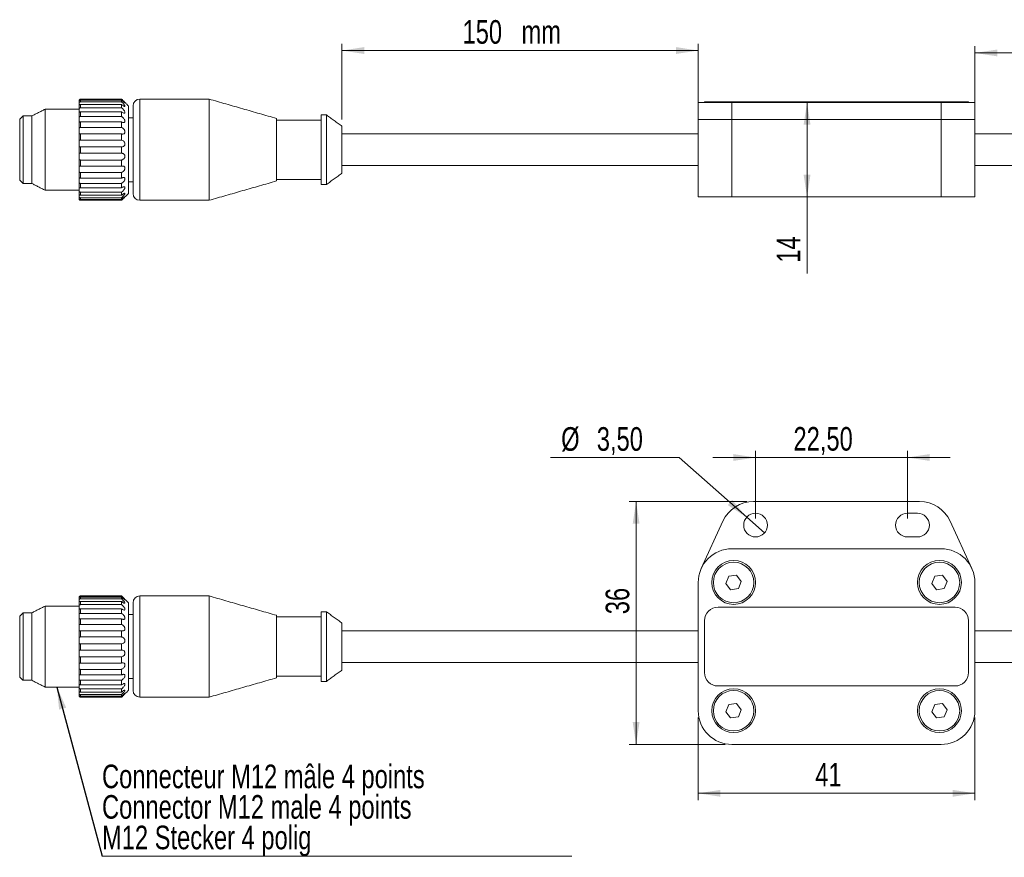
# Model space of a CAD drawing. Header units: millimetres. Extents: x 23 to 314, y 23 to 272.
# Tile 2 of 3: x 23 to 168, y 139 to 263. Entities that reach past the tile are written whole.
import ezdxf

# ---------------------------------------------------------------- set-up
doc = ezdxf.new("R2010")
doc.units = ezdxf.units.MM
doc.styles.add('SLDTEXTSTYLE0', font='TXT', dxfattribs={"width": 0.75})
doc.dimstyles.new('SLDDIMSTYLE0', dxfattribs={"dimtxt": 3.5, "dimasz": 3.302, "dimexe": 0, "dimexo": 0.0625, "dimgap": 0.875, "dimtad": 1, "dimtoh": 1, "dimrnd": 1e-09, "dimzin": 12, "dimdsep": 46, "dimtxsty": 'SLDTEXTSTYLE0', "dimsah": 1, "dimcen": 0.09, "dimadec": 0, "dimazin": 0, "dimtfac": 1, "dimtofl": 0, "dimtmove": 0, "dimatfit": 3, "dimfxl": 0, "dimtolj": 1, "dimtzin": 12, "dimarcsym": 0})
doc.dimstyles.new('SLDDIMSTYLE1', dxfattribs={"dimtxt": 3.5, "dimasz": 3.302, "dimexe": 0, "dimexo": 0.0625, "dimgap": 0.875, "dimtad": 1, "dimtoh": 1, "dimrnd": 1e-09, "dimzin": 12, "dimdsep": 46, "dimtxsty": 'SLDTEXTSTYLE0', "dimsah": 1, "dimcen": 0.09, "dimadec": 0, "dimazin": 0, "dimtfac": 1, "dimtofl": 0, "dimtmove": 0, "dimatfit": 3, "dimfxl": 0, "dimtolj": 1, "dimtzin": 12, "dimarcsym": 0})
doc.dimstyles.new('SLDDIMSTYLE2', dxfattribs={"dimtxt": 3.5, "dimasz": 3.302, "dimexe": 0, "dimexo": 0.0625, "dimgap": 0.875, "dimtad": 0, "dimtih": 1, "dimtoh": 1, "dimrnd": 1e-09, "dimzin": 12, "dimdsep": 46, "dimtxsty": 'SLDTEXTSTYLE0', "dimsah": 1, "dimcen": 0.09, "dimadec": 0, "dimazin": 0, "dimtfac": 1, "dimtmove": 0, "dimatfit": 3, "dimfxl": 0, "dimtolj": 1, "dimtzin": 12, "dimarcsym": 0})
doc.dimstyles.new('SLDDIMSTYLE3', dxfattribs={"dimtxt": 0, "dimasz": 3.302, "dimexe": 0, "dimexo": 0.0625, "dimgap": 0, "dimtad": 0, "dimtih": 1, "dimtoh": 1, "dimdec": 0, "dimrnd": 1e-09, "dimzin": 0, "dimdsep": 46, "dimtxsty": 'Standard', "dimsah": 1, "dimcen": 0.09, "dimadec": 0, "dimazin": 0, "dimtfac": 3.302, "dimtdec": 0, "dimtofl": 0, "dimtmove": 0, "dimatfit": 3, "dimfxl": 0, "dimtolj": 1, "dimtzin": 0, "dimarcsym": 0})

# ---------------------------------------------------------------- blocks, each defined once
blk = doc.blocks.new('*D1')
at = {"color": 7, "linetype": 'Continuous', "lineweight": 0}
for p, q in [((123.13, 160.02), (123.13, 147.78)), ((164.13, 160.02), (164.13, 147.78)), ((123.13, 148.78), (164.13, 148.78))]:
    blk.add_line(p, q, dxfattribs=at)
for points in [[(123.13, 148.78), (126.43, 148.27), (126.43, 149.29)], [(164.13, 148.78), (160.83, 149.29), (160.83, 148.27)]]:
    blk.add_solid(points, dxfattribs=at)
at = {"color": 7, "linetype": 'Continuous', "lineweight": 0, "insert": (140.48, 153.29), "char_height": 3.5, "attachment_point": 1, "style": 'SLDTEXTSTYLE0'}
blk.add_mtext('41', dxfattribs=at)
blk = doc.blocks.new('*D2')
at = {"color": 7, "linetype": 'Continuous', "lineweight": 0}
for p, q in [((130.34, 192.02), (112.93, 192.02)), ((113.93, 192.02), (113.93, 156.02)), ((127.13, 156.02), (112.93, 156.02))]:
    blk.add_line(p, q, dxfattribs=at)
for points in [[(113.93, 192.02), (113.43, 188.72), (114.44, 188.72)], [(113.93, 156.02), (114.44, 159.33), (113.43, 159.33)]]:
    blk.add_solid(points, dxfattribs=at)
at = {"color": 7, "linetype": 'Continuous', "lineweight": 0, "insert": (109.42, 175.32), "char_height": 3.5, "attachment_point": 1, "rotation": 90, "style": 'SLDTEXTSTYLE0'}
blk.add_mtext('36', dxfattribs=at)
blk = doc.blocks.new('*D3')
at = {"color": 7, "linetype": 'Continuous', "lineweight": 0}
for p, q in [((131.63, 198.54), (125.28, 198.54)), ((131.63, 189.52), (131.63, 199.54)), ((131.63, 198.54), (154.13, 198.54)), ((154.13, 189.52), (154.13, 199.54)), ((154.13, 198.54), (160.48, 198.54))]:
    blk.add_line(p, q, dxfattribs=at)
for points in [[(131.63, 198.54), (128.33, 199.05), (128.33, 198.04)], [(154.13, 198.54), (157.43, 198.04), (157.43, 199.05)]]:
    blk.add_solid(points, dxfattribs=at)
at = {"color": 7, "linetype": 'Continuous', "lineweight": 0, "insert": (137.25, 203.06), "char_height": 3.5, "attachment_point": 1, "style": 'SLDTEXTSTYLE0'}
blk.add_mtext('22,50', dxfattribs=at)
blk = doc.blocks.new('*D4')
at = {"color": 7, "linetype": 'Continuous', "lineweight": 0}
for p, q in [((120.33, 198.53), (101.25, 198.53)), ((130.32, 189.68), (120.33, 198.53)), ((132.94, 187.36), (130.32, 189.68))]:
    blk.add_line(p, q, dxfattribs=at)
blk.add_solid([(130.32, 189.68), (128.18, 192.25), (127.51, 191.49)], dxfattribs=at)
at = {"color": 7, "linetype": 'Continuous', "lineweight": 0, "char_height": 3.5, "attachment_point": 1, "style": 'SLDTEXTSTYLE0'}
for s, insert in [('%%c', (102.83, 203.04)), ('3,50', (108.11, 203.04))]:
    blk.add_mtext(s, dxfattribs=dict(at, insert=insert))
blk = doc.blocks.new('SW_NOTE_0')
at = {"color": 0, "linetype": 'Continuous', "lineweight": 0}
for p, q in [((0, 0), (69.6, 0)), ((69.6, 0), (0, 0)), ((0, 0), (69.6, 0)), ((69.6, 0), (0, 0)), ((0, 0), (69.6, 0)), ((69.6, 0), (0, 0))]:
    blk.add_line(p, q, dxfattribs=at)
at = {"color": 0, "linetype": 'Continuous', "lineweight": 0, "char_height": 3.5, "attachment_point": 1, "style": 'SLDTEXTSTYLE0'}
for s, insert in [('Connecteur M12 mâle 4 points', (0, 13.56)), ('Connector M12 male 4 points', (0, 9.04)), ('M12 Stecker 4 polig', (0, 4.51))]:
    blk.add_mtext(s, dxfattribs=dict(at, insert=insert))
blk = doc.blocks.new('*D7')
at = {"color": 7, "linetype": 'Continuous', "lineweight": 0}
for p, q in [((139.26, 251.15), (139.26, 237.15)), ((139.26, 237.15), (139.26, 225.82))]:
    blk.add_line(p, q, dxfattribs=at)
for points in [[(139.26, 251.15), (138.75, 247.85), (139.77, 247.85)], [(139.26, 237.15), (139.77, 240.45), (138.75, 240.45)]]:
    blk.add_solid(points, dxfattribs=at)
at = {"color": 7, "linetype": 'Continuous', "lineweight": 0, "insert": (134.75, 227.41), "char_height": 3.5, "attachment_point": 1, "rotation": 90, "style": 'SLDTEXTSTYLE0'}
blk.add_mtext('14', dxfattribs=at)
blk = doc.blocks.new('*D10')
at = {"color": 7, "linetype": 'Continuous', "lineweight": 0}
for p, q in [((164.13, 249.65), (164.13, 259.49)), ((164.13, 258.49), (270.36, 258.49)), ((270.36, 253.7), (270.36, 259.49))]:
    blk.add_line(p, q, dxfattribs=at)
for points in [[(164.13, 258.49), (167.43, 257.99), (167.43, 259)], [(270.36, 258.49), (267.06, 259), (267.06, 257.99)]]:
    blk.add_solid(points, dxfattribs=at)
at = {"color": 7, "linetype": 'Continuous', "lineweight": 0, "char_height": 3.5, "attachment_point": 1, "style": 'SLDTEXTSTYLE0'}
for s, insert in [('600', (207.37, 263.01)), (' mm', (215.12, 263.01))]:
    blk.add_mtext(s, dxfattribs=dict(at, insert=insert))
blk = doc.blocks.new('*D11')
at = {"color": 7, "linetype": 'Continuous', "lineweight": 0}
for p, q in [((70.36, 248.63), (70.36, 259.85)), ((123.13, 249.65), (123.13, 259.85)), ((123.13, 258.85), (70.36, 258.85))]:
    blk.add_line(p, q, dxfattribs=at)
for points in [[(70.36, 258.85), (73.66, 258.34), (73.66, 259.36)], [(123.13, 258.85), (119.83, 259.36), (119.83, 258.34)]]:
    blk.add_solid(points, dxfattribs=at)
at = {"color": 7, "linetype": 'Continuous', "lineweight": 0, "char_height": 3.5, "attachment_point": 1, "style": 'SLDTEXTSTYLE0'}
for s, insert in [('150', (88.22, 263.36)), (' mm', (95.98, 263.36))]:
    blk.add_mtext(s, dxfattribs=dict(at, insert=insert))

msp = doc.modelspace()

# ---------------------------------------------------------------- linework, layer by layer
at = {"color": 7, "linetype": 'Continuous', "lineweight": 15}
for p, q in [((31.41, 251.431), (31.41, 251.452)), ((31.41, 251.431), (31.41, 251.303)), ((31.41, 251.04), (31.41, 251.307)), ((31.41, 251.04), (31.41, 250.688)), ((31.61, 251.652), (31.61, 251.633)), ((31.61, 251.633), (37.71, 251.633)), ((31.61, 251.496), (31.61, 251.24)), ((37.71, 251.496), (31.61, 251.496)), ((31.61, 251.24), (37.71, 251.24)), ((37.71, 251.633), (37.71, 251.652)), ((37.71, 251.24), (37.71, 251.496)), ((40.41, 251.652), (40.41, 239.545)), ((50.66, 239.545), (50.66, 251.652)), ((123.129, 251.152), (123.129, 248.652)), ((123.129, 251.152), (128.129, 251.152)), ((124.068, 251.152), (124.068, 251.252)), ((124.068, 251.252), (126.068, 251.252)), ((126.068, 251.252), (126.068, 251.152)), ((126.068, 251.252), (161.189, 251.252)), ((128.129, 251.152), (128.129, 248.652)), ((128.129, 251.152), (159.129, 251.152)), ((159.129, 251.152), (159.129, 248.652)), ((159.129, 251.152), (164.129, 251.152)), ((161.189, 251.152), (161.189, 251.252)), ((161.189, 251.252), (163.189, 251.252)), ((163.189, 251.252), (163.189, 251.152)), ((164.129, 251.152), (164.129, 248.652)), ((26.372, 250.152), (26.372, 238.152)), ((31.41, 250.179), (31.41, 250.688)), ((31.41, 250.179), (31.41, 249.624)), ((31.41, 248.907), (31.41, 249.624)), ((31.61, 250.851), (31.61, 250.364)), ((37.71, 250.851), (31.61, 250.851)), ((31.61, 250.364), (37.71, 250.364)), ((31.61, 249.75), (31.61, 249.065)), ((37.71, 249.75), (31.61, 249.75)), ((37.71, 250.364), (37.71, 250.851)), ((37.71, 249.065), (37.71, 249.75)), ((38.71, 250.652), (38.71, 240.159)), ((39.41, 240.159), (39.41, 250.652)), ((22.61, 241.388), (22.61, 248.652)), ((23.11, 249.152), (23.11, 241.081)), ((24.41, 239.152), (24.41, 249.152)), ((31.41, 248.907), (31.41, 248.187)), ((31.41, 247.312), (31.41, 248.187)), ((31.61, 249.065), (37.71, 249.065)), ((31.61, 248.267), (31.61, 247.43)), ((37.71, 248.267), (31.61, 248.267)), ((37.71, 247.43), (37.71, 248.267)), ((60.66, 248.785), (60.66, 241.306)), ((67.26, 249.302), (67.26, 240.988)), ((68.06, 240.988), (68.06, 249.302)), ((123.129, 248.652), (128.129, 248.652)), ((123.129, 237.152), (123.129, 248.652)), ((123.129, 248.652), (128.129, 248.652)), ((128.129, 248.652), (159.129, 248.652)), ((128.129, 248.652), (128.129, 237.152)), ((159.129, 248.652), (128.129, 248.652)), ((159.129, 248.652), (164.129, 248.652)), ((159.129, 237.152), (159.129, 248.652)), ((159.129, 248.652), (164.129, 248.652)), ((164.129, 248.652), (164.129, 237.152)), ((31.41, 247.312), (31.41, 246.474)), ((31.61, 247.43), (37.71, 247.43)), ((70.36, 247.631), (70.36, 242.015)), ((31.41, 245.501), (31.41, 246.474)), ((31.41, 245.501), (31.41, 244.604)), ((31.61, 246.504), (31.61, 245.573)), ((37.71, 246.504), (31.61, 246.504)), ((31.61, 245.573), (37.71, 245.573)), ((37.71, 245.573), (37.71, 246.504)), ((31.41, 243.598), (31.41, 244.604)), ((37.71, 244.581), (31.61, 244.581)), ((31.61, 244.581), (31.61, 243.618)), ((31.61, 243.618), (37.71, 243.618)), ((37.71, 243.618), (37.71, 244.581)), ((31.41, 243.598), (31.41, 242.703)), ((31.41, 241.733), (31.41, 242.703)), ((37.71, 242.628), (31.61, 242.628)), ((31.61, 242.628), (31.61, 241.7)), ((37.71, 241.7), (37.71, 242.628)), ((22.61, 239.652), (22.61, 241.388)), ((23.11, 241.081), (23.11, 239.152)), ((31.41, 241.733), (31.41, 240.901)), ((31.41, 240.033), (31.41, 240.901)), ((31.61, 241.7), (37.71, 241.7)), ((37.71, 240.78), (31.61, 240.78)), ((31.61, 240.78), (31.61, 239.949)), ((37.71, 239.949), (37.71, 240.78)), ((60.66, 241.306), (60.66, 239.519)), ((67.26, 240.988), (67.26, 239.002)), ((68.06, 239.002), (68.06, 240.988)), ((70.36, 242.015), (70.36, 240.673)), ((31.41, 240.033), (31.41, 239.32)), ((31.41, 238.613), (31.41, 239.32)), ((31.61, 239.949), (37.71, 239.949)), ((38.71, 240.159), (38.71, 237.652)), ((39.41, 237.652), (39.41, 240.159)), ((40.41, 239.545), (40.41, 236.652)), ((50.66, 236.652), (50.66, 239.545)), ((31.41, 238.613), (31.41, 238.068)), ((31.41, 237.571), (31.41, 238.068)), ((37.71, 239.161), (31.61, 239.161)), ((31.61, 239.161), (31.61, 238.485)), ((31.61, 238.485), (37.71, 238.485)), ((37.71, 237.882), (31.61, 237.882)), ((31.61, 237.882), (31.61, 237.406)), ((37.71, 238.485), (37.71, 239.161)), ((37.71, 237.406), (37.71, 237.882)), ((31.41, 237.571), (31.41, 237.231)), ((31.41, 236.978), (31.41, 237.231)), ((31.41, 236.978), (31.41, 236.866)), ((31.41, 236.852), (31.41, 236.866)), ((31.61, 237.406), (37.71, 237.406)), ((37.71, 237.03), (31.61, 237.03)), ((31.61, 237.03), (31.61, 236.788)), ((31.61, 236.788), (37.71, 236.788)), ((37.71, 236.664), (31.61, 236.664)), ((31.61, 236.664), (31.61, 236.652)), ((37.71, 236.788), (37.71, 237.03)), ((37.71, 236.652), (37.71, 236.664)), ((128.129, 237.152), (123.129, 237.152)), ((159.129, 237.152), (128.129, 237.152)), ((164.129, 237.152), (159.129, 237.152)), ((131.337, 192.023), (155.92, 192.023)), ((155.629, 190.273), (154.129, 190.273)), ((123.583, 182.106), (126.792, 189.106)), ((160.466, 189.106), (163.674, 182.106)), ((154.129, 186.773), (155.629, 186.773)), ((159.129, 185.023), (128.129, 185.023)), ((127.676, 180.939), (127.234, 179.873)), ((128.821, 181.09), (127.676, 180.939)), ((129.524, 180.173), (128.821, 181.09)), ((158.176, 180.939), (157.734, 179.873)), ((159.321, 181.09), (158.176, 180.939)), ((160.024, 180.173), (159.321, 181.09)), ((123.129, 180.023), (123.129, 161.023)), ((127.234, 179.873), (127.936, 178.956)), ((129.081, 179.107), (129.524, 180.173)), ((157.734, 179.873), (158.436, 178.956)), ((159.581, 179.107), (160.024, 180.173)), ((164.129, 161.023), (164.129, 180.023)), ((31.61, 178.023), (31.61, 178.004)), ((31.61, 178.004), (37.71, 178.004)), ((37.71, 178.004), (37.71, 178.023)), ((40.41, 178.023), (40.41, 163.023)), ((50.66, 163.023), (50.66, 178.023)), ((127.936, 178.956), (129.081, 179.107)), ((158.436, 178.956), (159.581, 179.107)), ((26.372, 176.523), (26.372, 175.258)), ((31.41, 177.802), (31.41, 177.823)), ((31.41, 177.802), (31.41, 177.674)), ((31.41, 177.411), (31.41, 177.678)), ((31.41, 177.411), (31.41, 177.059)), ((31.41, 176.55), (31.41, 177.059)), ((31.41, 176.55), (31.41, 175.995)), ((31.61, 177.867), (31.61, 177.611)), ((37.71, 177.867), (31.61, 177.867)), ((31.61, 177.611), (37.71, 177.611)), ((31.61, 177.222), (31.61, 176.735)), ((37.71, 177.222), (31.61, 177.222)), ((31.61, 176.735), (37.71, 176.735)), ((37.71, 177.611), (37.71, 177.867)), ((37.71, 176.735), (37.71, 177.222)), ((38.71, 177.023), (38.71, 164.023)), ((39.41, 164.023), (39.41, 177.023)), ((23.11, 175.523), (23.11, 165.523)), ((24.41, 174.468), (24.41, 175.523)), ((26.372, 175.258), (26.372, 164.523)), ((31.41, 175.278), (31.41, 175.995)), ((31.41, 175.278), (31.41, 174.558)), ((31.61, 176.121), (31.61, 175.436)), ((37.71, 176.121), (31.61, 176.121)), ((31.61, 175.436), (37.71, 175.436)), ((37.71, 175.436), (37.71, 176.121)), ((60.66, 175.156), (60.66, 165.89)), ((67.26, 175.673), (67.26, 165.373)), ((68.06, 165.373), (68.06, 175.673)), ((161.189, 176.363), (126.068, 176.363)), ((22.61, 166.023), (22.61, 175.023)), ((24.41, 165.523), (24.41, 174.468)), ((31.41, 173.683), (31.41, 174.558)), ((31.41, 173.683), (31.41, 172.846)), ((31.61, 174.638), (31.61, 173.801)), ((37.71, 174.638), (31.61, 174.638)), ((31.61, 173.801), (37.71, 173.801)), ((37.71, 173.801), (37.71, 174.638)), ((70.36, 174.002), (70.36, 167.044)), ((124.068, 174.363), (124.068, 166.683)), ((163.189, 166.683), (163.189, 174.363)), ((31.41, 171.872), (31.41, 172.846)), ((31.61, 172.875), (31.61, 171.944)), ((37.71, 172.875), (31.61, 172.875)), ((37.71, 171.944), (37.71, 172.875)), ((31.41, 171.872), (31.41, 170.975)), ((31.41, 169.969), (31.41, 170.975)), ((31.61, 171.944), (37.71, 171.944)), ((37.71, 170.952), (31.61, 170.952)), ((31.61, 170.952), (31.61, 169.989)), ((37.71, 169.989), (37.71, 170.952)), ((31.41, 169.969), (31.41, 169.074)), ((31.61, 169.989), (37.71, 169.989)), ((31.41, 168.104), (31.41, 169.074)), ((31.41, 168.104), (31.41, 167.272)), ((37.71, 168.999), (31.61, 168.999)), ((31.61, 168.999), (31.61, 168.071)), ((31.61, 168.071), (37.71, 168.071)), ((37.71, 168.071), (37.71, 168.999)), ((31.41, 166.404), (31.41, 167.272)), ((31.41, 166.404), (31.41, 165.691)), ((37.71, 167.151), (31.61, 167.151)), ((31.61, 167.151), (31.61, 166.32)), ((31.61, 166.32), (37.71, 166.32)), ((37.71, 166.32), (37.71, 167.151)), ((31.41, 164.984), (31.41, 165.691)), ((31.41, 164.984), (31.41, 164.439)), ((37.71, 165.532), (31.61, 165.532)), ((31.61, 165.532), (31.61, 164.856)), ((31.61, 164.856), (37.71, 164.856)), ((37.71, 164.856), (37.71, 165.532)), ((31.41, 163.942), (31.41, 164.439)), ((31.41, 163.942), (31.41, 163.602)), ((31.41, 163.349), (31.41, 163.602)), ((37.71, 164.253), (31.61, 164.253)), ((31.61, 164.253), (31.61, 163.778)), ((31.61, 163.778), (37.71, 163.778)), ((37.71, 163.401), (31.61, 163.401)), ((31.61, 163.401), (31.61, 163.159)), ((37.71, 163.778), (37.71, 164.253)), ((37.71, 163.159), (37.71, 163.401)), ((126.068, 164.683), (161.189, 164.683)), ((31.41, 163.349), (31.41, 163.237)), ((31.41, 163.223), (31.41, 163.237)), ((31.61, 163.159), (37.71, 163.159)), ((37.71, 163.035), (31.61, 163.035)), ((31.61, 163.035), (31.61, 163.023)), ((37.71, 163.023), (37.71, 163.035)), ((127.676, 161.939), (127.234, 160.873)), ((128.821, 162.09), (127.676, 161.939)), ((129.524, 161.173), (128.821, 162.09)), ((158.176, 161.939), (157.734, 160.873)), ((159.321, 162.09), (158.176, 161.939)), ((160.024, 161.173), (159.321, 162.09)), ((127.234, 160.873), (127.936, 159.956)), ((129.081, 160.107), (129.524, 161.173)), ((157.734, 160.873), (158.436, 159.956)), ((159.581, 160.107), (160.024, 161.173)), ((127.936, 159.956), (129.081, 160.107)), ((158.436, 159.956), (159.581, 160.107)), ((128.129, 156.023), (159.129, 156.023))]:
    msp.add_line(p, q, dxfattribs=at)
for centre, radius in [((131.629, 188.523), 1.75), ((128.379, 180.023), 3.25), ((128.379, 180.023), 3), ((158.879, 180.023), 3.25), ((158.879, 180.023), 3), ((128.379, 161.023), 3.25), ((128.379, 161.023), 3), ((158.879, 161.023), 3.25), ((158.879, 161.023), 3)]:
    msp.add_circle(centre, radius, dxfattribs=at)
for centre, radius, start, end in [((31.61, 251.452), 0.2, 90, 180), ((40.41, 250.652), 1, 90, 180), ((31.61, 236.852), 0.2, 180, 270), ((40.41, 237.652), 1, 180, 270), ((131.337, 187.023), 5, 90, 155.37568), ((155.92, 187.023), 5, 24.62432, 90), ((154.129, 188.523), 1.75, 90, 270), ((155.629, 188.523), 1.75, 270, 90), ((128.129, 180.023), 5, 90, 180), ((159.129, 180.023), 5, 0, 90), ((31.61, 177.823), 0.2, 90, 180), ((40.41, 177.023), 1, 90, 180), ((126.068, 174.363), 2, 90, 180), ((161.189, 174.363), 2, 0, 90), ((126.068, 166.683), 2, 180, 270), ((161.189, 166.683), 2, 270, 0), ((40.41, 164.023), 1, 180, 270), ((31.61, 163.223), 0.2, 180, 270), ((128.129, 161.023), 5, 180, 270), ((159.129, 161.023), 5, 270, 0)]:
    msp.add_arc(centre, radius, start, end, dxfattribs=at)
for points, knots in [([(31.61, 251.633), (31.598, 251.632), (31.564, 251.631), (31.51, 251.61), (31.457, 251.568), (31.422, 251.511), (31.411, 251.463), (31.41, 251.437), (31.41, 251.431)], [0, 0, 0, 0, 0.111557, 0.3225036, 0.5335358, 0.7415625, 0.9436613, 1, 1, 1, 1]), ([(31.41, 251.307), (31.41, 251.311), (31.411, 251.334), (31.421, 251.377), (31.456, 251.431), (31.508, 251.472), (31.563, 251.493), (31.597, 251.495), (31.61, 251.496)], [0, 0, 0, 0, 0.0507879, 0.2528076, 0.4606636, 0.6716324, 0.8825113, 1, 1, 1, 1]), ([(31.61, 251.24), (31.6, 251.24), (31.567, 251.238), (31.514, 251.221), (31.46, 251.182), (31.424, 251.126), (31.411, 251.076), (31.41, 251.047), (31.41, 251.04)], [0, 0, 0, 0, 0.0958793, 0.3069902, 0.5181754, 0.7266428, 0.9289927, 1, 1, 1, 1]), ([(38.208, 251.092), (38.202, 251.103), (38.189, 251.127), (38.119, 251.21), (37.991, 251.348), (37.844, 251.499), (37.743, 251.6), (37.71, 251.633)], [0, 0, 0, 0, 0.1292938, 0.2951358, 0.5242989, 0.8451098, 1, 1, 1, 1]), ([(37.71, 251.496), (37.783, 251.425), (37.911, 251.302), (38.067, 251.17), (38.156, 251.104), (38.199, 251.078), (38.201, 251.083), (38.202, 251.084)], [0, 0, 0, 0, 0.3554105, 0.6254061, 0.8186559, 0.9700041, 1, 1, 1, 1]), ([(37.71, 250.851), (37.78, 250.791), (37.909, 250.681), (38.065, 250.587), (38.158, 250.556), (38.203, 250.565), (38.215, 250.602), (38.194, 250.668), (38.136, 250.768), (38.028, 250.91), (37.878, 251.077), (37.764, 251.187), (37.71, 251.24)], [0, 0, 0, 0, 0.1583319, 0.2893206, 0.3817881, 0.4440871, 0.5076667, 0.571143, 0.6463205, 0.7422645, 0.8771603, 1, 1, 1, 1]), ([(31.41, 250.688), (31.41, 250.692), (31.411, 250.71), (31.422, 250.747), (31.457, 250.793), (31.509, 250.83), (31.563, 250.849), (31.598, 250.85), (31.61, 250.851)], [0, 0, 0, 0, 0.0571819, 0.2592583, 0.4656049, 0.671766, 0.8833362, 1, 1, 1, 1]), ([(31.61, 250.364), (31.601, 250.364), (31.57, 250.363), (31.518, 250.349), (31.464, 250.316), (31.427, 250.267), (31.411, 250.219), (31.41, 250.188), (31.41, 250.179)], [0, 0, 0, 0, 0.0829847, 0.2946887, 0.5026865, 0.7056106, 0.9085436, 1, 1, 1, 1]), ([(31.41, 249.624), (31.41, 249.628), (31.411, 249.643), (31.427, 249.672), (31.464, 249.707), (31.518, 249.736), (31.57, 249.749), (31.601, 249.75), (31.61, 249.75)], [0, 0, 0, 0, 0.0914564, 0.2943894, 0.4973135, 0.7053113, 0.9170153, 1, 1, 1, 1]), ([(37.71, 249.75), (37.714, 249.747), (37.793, 249.687), (37.928, 249.605), (38.081, 249.562), (38.167, 249.578), (38.207, 249.625), (38.214, 249.694), (38.187, 249.792), (38.121, 249.919), (38.004, 250.079), (37.859, 250.236), (37.755, 250.326), (37.71, 250.364)], [0, 0, 0, 0, 0.00987028, 0.17783853, 0.30303101, 0.39171202, 0.45350701, 0.5183365, 0.58299571, 0.66129473, 0.76355819, 0.89834967, 1, 1, 1, 1]), ([(31.61, 249.065), (31.598, 249.064), (31.564, 249.063), (31.51, 249.05), (31.458, 249.021), (31.423, 248.979), (31.411, 248.938), (31.41, 248.913), (31.41, 248.907)], [0, 0, 0, 0, 0.1113957, 0.3229908, 0.5292959, 0.7357874, 0.9379405, 1, 1, 1, 1]), ([(31.41, 248.187), (31.41, 248.188), (31.411, 248.195), (31.424, 248.21), (31.461, 248.235), (31.515, 248.256), (31.568, 248.266), (31.6, 248.267), (31.61, 248.267)], [0, 0, 0, 0, 0.07233671, 0.27471227, 0.48321871, 0.69441685, 0.90554165, 1, 1, 1, 1]), ([(37.71, 248.267), (37.721, 248.261), (37.805, 248.214), (37.943, 248.168), (38.09, 248.179), (38.172, 248.236), (38.209, 248.316), (38.213, 248.412), (38.182, 248.532), (38.11, 248.673), (37.977, 248.85), (37.833, 248.983), (37.735, 249.048), (37.71, 249.065)], [0, 0, 0, 0, 0.0248758, 0.190069, 0.3116606, 0.3980899, 0.459737, 0.5255576, 0.5911616, 0.6718841, 0.7777845, 0.9435778, 1, 1, 1, 1]), ([(31.61, 247.43), (31.597, 247.43), (31.563, 247.429), (31.508, 247.421), (31.456, 247.4), (31.421, 247.368), (31.411, 247.335), (31.41, 247.316), (31.41, 247.312)], [0, 0, 0, 0, 0.1174887, 0.3283676, 0.5393364, 0.7471924, 0.9492121, 1, 1, 1, 1]), ([(37.71, 246.504), (37.743, 246.495), (37.844, 246.466), (37.991, 246.475), (38.119, 246.546), (38.187, 246.643), (38.214, 246.754), (38.206, 246.876), (38.159, 247.015), (38.066, 247.165), (37.912, 247.326), (37.783, 247.393), (37.71, 247.43)], [0, 0, 0, 0, 0.07441301, 0.22853831, 0.33863385, 0.41830833, 0.48042421, 0.55089667, 0.62096952, 0.71044247, 0.83544808, 1, 1, 1, 1]), ([(31.41, 246.474), (31.41, 246.474), (31.411, 246.473), (31.422, 246.475), (31.457, 246.485), (31.51, 246.497), (31.564, 246.504), (31.598, 246.504), (31.61, 246.504)], [0, 0, 0, 0, 0.0563387, 0.2584375, 0.4664642, 0.6774964, 0.888443, 1, 1, 1, 1]), ([(31.61, 245.573), (31.598, 245.573), (31.564, 245.572), (31.511, 245.569), (31.458, 245.56), (31.423, 245.541), (31.411, 245.52), (31.41, 245.505), (31.41, 245.501)], [0, 0, 0, 0, 0.1097717, 0.3214844, 0.5283156, 0.7313071, 0.9342576, 1, 1, 1, 1]), ([(37.71, 244.581), (37.726, 244.58), (37.814, 244.575), (37.955, 244.607), (38.098, 244.712), (38.176, 244.832), (38.211, 244.953), (38.212, 245.077), (38.177, 245.208), (38.101, 245.343), (37.962, 245.482), (37.82, 245.552), (37.728, 245.569), (37.71, 245.573)], [0, 0, 0, 0, 0.03682346, 0.19958494, 0.31833727, 0.40303818, 0.46465248, 0.53138429, 0.59785994, 0.68048694, 0.79037178, 0.95930402, 1, 1, 1, 1]), ([(31.41, 244.604), (31.41, 244.602), (31.411, 244.592), (31.426, 244.582), (31.465, 244.578), (31.519, 244.579), (31.57, 244.581), (31.601, 244.581), (31.61, 244.581)], [0, 0, 0, 0, 0.0721725, 0.2989155, 0.5045151, 0.7072039, 0.9159072, 1, 1, 1, 1]), ([(31.61, 243.618), (31.593, 243.619), (31.553, 243.619), (31.496, 243.621), (31.447, 243.621), (31.417, 243.615), (31.41, 243.605), (31.41, 243.599), (31.41, 243.598)], [0, 0, 0, 0, 0.1606164, 0.372383, 0.5836908, 0.7901851, 0.982192, 1, 1, 1, 1]), ([(37.71, 242.628), (37.719, 242.63), (37.802, 242.646), (37.94, 242.707), (38.088, 242.845), (38.171, 242.985), (38.209, 243.114), (38.213, 243.236), (38.183, 243.359), (38.113, 243.476), (37.992, 243.574), (37.849, 243.623), (37.75, 243.62), (37.71, 243.618)], [0, 0, 0, 0, 0.0216672, 0.187439, 0.3097661, 0.396647, 0.4583008, 0.5238942, 0.5892809, 0.6692974, 0.77512, 0.9098565, 1, 1, 1, 1]), ([(31.41, 242.703), (31.41, 242.698), (31.411, 242.681), (31.428, 242.658), (31.468, 242.64), (31.522, 242.631), (31.572, 242.629), (31.602, 242.629), (31.61, 242.628)], [0, 0, 0, 0, 0.0850509, 0.3097892, 0.5147274, 0.7176404, 0.9266104, 1, 1, 1, 1]), ([(31.61, 241.7), (31.603, 241.7), (31.574, 241.701), (31.525, 241.706), (31.47, 241.717), (31.429, 241.729), (31.412, 241.734), (31.41, 241.733), (31.41, 241.733)], [0, 0, 0, 0, 0.0645153, 0.2736884, 0.4767944, 0.6810961, 0.9003597, 1, 1, 1, 1]), ([(31.41, 240.901), (31.411, 240.89), (31.413, 240.863), (31.434, 240.828), (31.477, 240.8), (31.533, 240.784), (31.581, 240.78), (31.606, 240.78), (31.61, 240.78)], [0, 0, 0, 0, 0.1310383, 0.3494596, 0.5525813, 0.7565075, 0.96639, 1, 1, 1, 1]), ([(37.71, 240.78), (37.78, 240.817), (37.909, 240.884), (38.065, 241.046), (38.158, 241.199), (38.203, 241.329), (38.215, 241.444), (38.194, 241.552), (38.136, 241.647), (38.028, 241.72), (37.878, 241.746), (37.764, 241.715), (37.71, 241.7)], [0, 0, 0, 0, 0.15833192, 0.28932065, 0.38178814, 0.4440871, 0.50766667, 0.57114297, 0.64632054, 0.74226445, 0.87716029, 1, 1, 1, 1]), ([(31.61, 239.949), (31.602, 239.95), (31.573, 239.95), (31.523, 239.959), (31.468, 239.979), (31.428, 240.004), (31.411, 240.023), (31.41, 240.031), (31.41, 240.033)], [0, 0, 0, 0, 0.0706812, 0.2797174, 0.4826909, 0.6874754, 0.911762, 1, 1, 1, 1]), ([(31.41, 239.32), (31.411, 239.304), (31.414, 239.268), (31.44, 239.222), (31.486, 239.186), (31.544, 239.165), (31.588, 239.162), (31.61, 239.161)], [0, 0, 0, 0, 0.1709469, 0.384804, 0.587024, 0.7920452, 1, 1, 1, 1]), ([(37.71, 239.161), (37.78, 239.212), (37.908, 239.305), (38.065, 239.486), (38.158, 239.641), (38.203, 239.766), (38.216, 239.875), (38.189, 239.966), (38.11, 240.038), (37.981, 240.054), (37.835, 240.016), (37.746, 239.969), (37.71, 239.949)], [0, 0, 0, 0, 0.1579434, 0.289093, 0.3816703, 0.4439641, 0.5093218, 0.5860529, 0.6621826, 0.7978095, 0.919179, 1, 1, 1, 1]), ([(31.61, 238.485), (31.596, 238.486), (31.56, 238.487), (31.505, 238.505), (31.454, 238.536), (31.419, 238.575), (31.41, 238.601), (31.41, 238.613), (31.41, 238.613)], [0, 0, 0, 0, 0.1341001, 0.3414654, 0.5434755, 0.7532814, 0.9909759, 1, 1, 1, 1]), ([(31.41, 238.068), (31.411, 238.053), (31.413, 238.016), (31.436, 237.963), (31.48, 237.918), (31.537, 237.89), (31.583, 237.882), (31.608, 237.882), (31.61, 237.882)], [0, 0, 0, 0, 0.1435814, 0.3604884, 0.5632618, 0.7675154, 0.9776311, 1, 1, 1, 1]), ([(37.71, 237.882), (37.783, 237.946), (37.913, 238.061), (38.07, 238.251), (38.161, 238.397), (38.204, 238.505), (38.215, 238.585), (38.192, 238.644), (38.131, 238.676), (38.029, 238.666), (37.882, 238.607), (37.772, 238.529), (37.71, 238.485)], [0, 0, 0, 0, 0.1638131, 0.2931746, 0.3845581, 0.4466864, 0.5106166, 0.5744251, 0.6496662, 0.7517867, 0.8594289, 1, 1, 1, 1]), ([(31.61, 237.406), (31.609, 237.406), (31.585, 237.407), (31.54, 237.414), (31.482, 237.444), (31.438, 237.487), (31.413, 237.532), (31.411, 237.56), (31.41, 237.571)], [0, 0, 0, 0, 0.0111037, 0.2214414, 0.4260368, 0.6285265, 0.8440004, 1, 1, 1, 1]), ([(31.41, 237.231), (31.41, 237.22), (31.412, 237.186), (31.43, 237.132), (31.471, 237.079), (31.526, 237.044), (31.575, 237.031), (31.604, 237.031), (31.61, 237.03)], [0, 0, 0, 0, 0.1026897, 0.3248874, 0.5290278, 0.7322928, 0.9416226, 1, 1, 1, 1]), ([(31.61, 236.788), (31.601, 236.788), (31.57, 236.789), (31.519, 236.806), (31.465, 236.843), (31.426, 236.897), (31.411, 236.944), (31.41, 236.971), (31.41, 236.978)], [0, 0, 0, 0, 0.0840928, 0.2927961, 0.4954849, 0.7010845, 0.9278275, 1, 1, 1, 1]), ([(31.41, 236.866), (31.41, 236.859), (31.411, 236.829), (31.426, 236.777), (31.465, 236.721), (31.519, 236.682), (31.57, 236.666), (31.601, 236.665), (31.61, 236.664)], [0, 0, 0, 0, 0.0721725, 0.2989155, 0.5045151, 0.7072039, 0.9159072, 1, 1, 1, 1]), ([(37.71, 237.03), (37.718, 237.039), (37.8, 237.116), (37.938, 237.256), (38.087, 237.434), (38.17, 237.555), (38.208, 237.635), (38.213, 237.685), (38.185, 237.708), (38.115, 237.696), (37.979, 237.626), (37.833, 237.517), (37.733, 237.427), (37.71, 237.406)], [0, 0, 0, 0, 0.0194102, 0.1856853, 0.3086096, 0.3958663, 0.4575646, 0.5217089, 0.5856758, 0.6687956, 0.7729628, 0.947954, 1, 1, 1, 1]), ([(38.201, 237.205), (38.199, 237.206), (38.192, 237.208), (38.138, 237.171), (38.03, 237.086), (37.876, 236.95), (37.762, 236.838), (37.71, 236.788)], [0, 0, 0, 0, 0.0783263, 0.2271872, 0.4434317, 0.7496794, 1, 1, 1, 1]), ([(37.71, 236.664), (37.775, 236.73), (37.898, 236.853), (38.052, 237.012), (38.15, 237.121), (38.202, 237.183), (38.207, 237.199), (38.21, 237.206)], [0, 0, 0, 0, 0.2935217, 0.5558096, 0.7402502, 0.8835959, 1, 1, 1, 1]), ([(31.61, 178.004), (31.595, 178.003), (31.559, 178.001), (31.504, 177.978), (31.454, 177.935), (31.418, 177.875), (31.41, 177.827), (31.41, 177.803), (31.41, 177.802)], [0, 0, 0, 0, 0.1367223, 0.3440144, 0.5460087, 0.7560915, 0.9944494, 1, 1, 1, 1]), ([(38.208, 177.463), (38.202, 177.474), (38.189, 177.498), (38.119, 177.581), (37.991, 177.719), (37.844, 177.87), (37.743, 177.971), (37.71, 178.004)], [0, 0, 0, 0, 0.1292938, 0.2951358, 0.5242989, 0.8451098, 1, 1, 1, 1]), ([(31.41, 177.678), (31.41, 177.682), (31.411, 177.705), (31.421, 177.748), (31.456, 177.802), (31.508, 177.843), (31.563, 177.864), (31.597, 177.866), (31.61, 177.867)], [0, 0, 0, 0, 0.0507879, 0.2528076, 0.4606636, 0.6716324, 0.8825113, 1, 1, 1, 1]), ([(31.61, 177.611), (31.595, 177.61), (31.559, 177.608), (31.504, 177.587), (31.454, 177.545), (31.418, 177.486), (31.41, 177.437), (31.41, 177.411), (31.41, 177.411)], [0, 0, 0, 0, 0.1367223, 0.3440144, 0.5460087, 0.7560915, 0.9944494, 1, 1, 1, 1]), ([(31.41, 177.059), (31.41, 177.063), (31.411, 177.081), (31.422, 177.118), (31.457, 177.164), (31.509, 177.201), (31.563, 177.22), (31.598, 177.221), (31.61, 177.222)], [0, 0, 0, 0, 0.0571819, 0.2592583, 0.4656049, 0.671766, 0.8833362, 1, 1, 1, 1]), ([(31.61, 176.735), (31.601, 176.735), (31.57, 176.734), (31.518, 176.72), (31.464, 176.687), (31.427, 176.638), (31.411, 176.59), (31.41, 176.559), (31.41, 176.55)], [0, 0, 0, 0, 0.0829847, 0.2946887, 0.5026865, 0.7056106, 0.9085436, 1, 1, 1, 1]), ([(37.71, 177.867), (37.783, 177.797), (37.911, 177.673), (38.067, 177.541), (38.156, 177.475), (38.199, 177.449), (38.201, 177.454), (38.202, 177.455)], [0, 0, 0, 0, 0.3554105, 0.6254061, 0.8186559, 0.9700041, 1, 1, 1, 1]), ([(37.71, 177.222), (37.735, 177.2), (37.833, 177.113), (37.977, 177.007), (38.11, 176.939), (38.182, 176.927), (38.213, 176.95), (38.209, 177.001), (38.172, 177.082), (38.09, 177.203), (37.943, 177.379), (37.805, 177.522), (37.721, 177.601), (37.71, 177.611)], [0, 0, 0, 0, 0.0564222, 0.2222155, 0.3281159, 0.4088384, 0.4744424, 0.540263, 0.6019101, 0.6883394, 0.809931, 0.9751242, 1, 1, 1, 1]), ([(37.71, 176.121), (37.755, 176.089), (37.859, 176.014), (38.004, 175.949), (38.121, 175.935), (38.187, 175.964), (38.214, 176.022), (38.207, 176.102), (38.167, 176.208), (38.081, 176.352), (37.928, 176.539), (37.793, 176.667), (37.714, 176.731), (37.71, 176.735)], [0, 0, 0, 0, 0.10165033, 0.23644181, 0.33870527, 0.41700429, 0.4816635, 0.54649299, 0.60828798, 0.69696899, 0.82216147, 0.99012972, 1, 1, 1, 1]), ([(31.41, 175.995), (31.41, 175.999), (31.411, 176.014), (31.427, 176.043), (31.464, 176.078), (31.518, 176.107), (31.57, 176.12), (31.601, 176.121), (31.61, 176.121)], [0, 0, 0, 0, 0.09145636, 0.29438936, 0.49731352, 0.70531134, 0.91701527, 1, 1, 1, 1]), ([(31.61, 175.436), (31.598, 175.435), (31.564, 175.434), (31.51, 175.421), (31.458, 175.392), (31.423, 175.35), (31.411, 175.309), (31.41, 175.284), (31.41, 175.278)], [0, 0, 0, 0, 0.1113957, 0.3229908, 0.5292959, 0.7357874, 0.9379405, 1, 1, 1, 1]), ([(37.71, 174.638), (37.764, 174.611), (37.878, 174.554), (38.028, 174.538), (38.136, 174.574), (38.194, 174.642), (38.215, 174.731), (38.203, 174.833), (38.158, 174.957), (38.065, 175.112), (37.909, 175.293), (37.78, 175.385), (37.71, 175.436)], [0, 0, 0, 0, 0.1228397, 0.2577355, 0.3536795, 0.428857, 0.4923333, 0.5559129, 0.6182119, 0.7106794, 0.8416681, 1, 1, 1, 1]), ([(31.41, 174.558), (31.41, 174.559), (31.411, 174.566), (31.424, 174.582), (31.461, 174.606), (31.515, 174.627), (31.568, 174.637), (31.6, 174.638), (31.61, 174.638)], [0, 0, 0, 0, 0.0723367, 0.2747123, 0.4832187, 0.6944169, 0.9055416, 1, 1, 1, 1]), ([(31.61, 173.801), (31.597, 173.801), (31.563, 173.8), (31.508, 173.792), (31.456, 173.771), (31.421, 173.739), (31.411, 173.706), (31.41, 173.687), (31.41, 173.683)], [0, 0, 0, 0, 0.1174887, 0.3283676, 0.5393364, 0.7471924, 0.9492121, 1, 1, 1, 1]), ([(37.71, 172.875), (37.743, 172.866), (37.844, 172.837), (37.991, 172.846), (38.119, 172.917), (38.187, 173.014), (38.214, 173.125), (38.206, 173.247), (38.159, 173.386), (38.066, 173.536), (37.912, 173.697), (37.783, 173.764), (37.71, 173.801)], [0, 0, 0, 0, 0.074413, 0.2285383, 0.3386338, 0.4183083, 0.4804242, 0.5508967, 0.6209695, 0.7104425, 0.8354481, 1, 1, 1, 1]), ([(31.41, 172.846), (31.41, 172.845), (31.411, 172.844), (31.422, 172.846), (31.457, 172.856), (31.51, 172.868), (31.564, 172.875), (31.598, 172.875), (31.61, 172.875)], [0, 0, 0, 0, 0.0563387, 0.2584375, 0.4664642, 0.6774964, 0.888443, 1, 1, 1, 1]), ([(31.61, 171.944), (31.592, 171.944), (31.552, 171.943), (31.495, 171.938), (31.447, 171.927), (31.417, 171.905), (31.41, 171.884), (31.41, 171.873), (31.41, 171.872)], [0, 0, 0, 0, 0.1677093, 0.3789055, 0.5837621, 0.7887835, 0.9905033, 1, 1, 1, 1]), ([(31.41, 170.975), (31.41, 170.975), (31.41, 170.968), (31.417, 170.957), (31.447, 170.95), (31.495, 170.95), (31.552, 170.952), (31.592, 170.952), (31.61, 170.952)], [0, 0, 0, 0, 0.0094967, 0.2112165, 0.4162379, 0.6210945, 0.8322907, 1, 1, 1, 1]), ([(37.71, 170.952), (37.728, 170.951), (37.82, 170.946), (37.962, 170.981), (38.101, 171.087), (38.177, 171.205), (38.212, 171.328), (38.211, 171.452), (38.176, 171.582), (38.098, 171.72), (37.955, 171.858), (37.814, 171.924), (37.726, 171.941), (37.71, 171.944)], [0, 0, 0, 0, 0.040696, 0.2096282, 0.3195131, 0.4021401, 0.4686157, 0.5353475, 0.5969618, 0.6816627, 0.8004151, 0.9631765, 1, 1, 1, 1]), ([(31.61, 169.989), (31.598, 169.99), (31.564, 169.99), (31.51, 169.992), (31.457, 169.993), (31.422, 169.989), (31.411, 169.979), (31.41, 169.971), (31.41, 169.969)], [0, 0, 0, 0, 0.111557, 0.3225036, 0.5335358, 0.7415625, 0.9436613, 1, 1, 1, 1]), ([(37.71, 168.999), (37.783, 169.021), (37.912, 169.058), (38.066, 169.191), (38.159, 169.329), (38.206, 169.465), (38.214, 169.594), (38.187, 169.719), (38.119, 169.839), (37.991, 169.948), (37.844, 169.995), (37.743, 169.991), (37.71, 169.989)], [0, 0, 0, 0, 0.16455192, 0.28955753, 0.37903048, 0.44910333, 0.51957579, 0.58169167, 0.66136615, 0.77146169, 0.92558699, 1, 1, 1, 1]), ([(31.41, 169.074), (31.41, 169.071), (31.411, 169.057), (31.421, 169.034), (31.456, 169.014), (31.508, 169.004), (31.563, 169), (31.597, 169), (31.61, 168.999)], [0, 0, 0, 0, 0.0507879, 0.2528076, 0.4606636, 0.6716324, 0.8825113, 1, 1, 1, 1]), ([(31.61, 168.071), (31.6, 168.072), (31.567, 168.072), (31.514, 168.079), (31.46, 168.091), (31.424, 168.102), (31.411, 168.105), (31.41, 168.104), (31.41, 168.104)], [0, 0, 0, 0, 0.09587925, 0.30699017, 0.51817543, 0.72664278, 0.9289927, 1, 1, 1, 1]), ([(37.71, 167.151), (37.78, 167.188), (37.909, 167.255), (38.065, 167.417), (38.158, 167.57), (38.203, 167.7), (38.215, 167.815), (38.194, 167.923), (38.136, 168.018), (38.028, 168.091), (37.878, 168.117), (37.764, 168.086), (37.71, 168.071)], [0, 0, 0, 0, 0.1583319, 0.2893206, 0.3817881, 0.4440871, 0.5076667, 0.571143, 0.6463205, 0.7422645, 0.8771603, 1, 1, 1, 1]), ([(31.41, 167.272), (31.41, 167.267), (31.411, 167.247), (31.422, 167.214), (31.457, 167.181), (31.509, 167.161), (31.563, 167.152), (31.598, 167.151), (31.61, 167.151)], [0, 0, 0, 0, 0.0571819, 0.2592583, 0.4656049, 0.671766, 0.8833362, 1, 1, 1, 1]), ([(31.61, 166.32), (31.601, 166.321), (31.57, 166.321), (31.518, 166.331), (31.464, 166.352), (31.427, 166.377), (31.411, 166.394), (31.41, 166.402), (31.41, 166.404)], [0, 0, 0, 0, 0.0829847, 0.2946887, 0.5026865, 0.7056106, 0.9085436, 1, 1, 1, 1]), ([(37.71, 165.532), (37.714, 165.535), (37.793, 165.585), (37.928, 165.697), (38.081, 165.88), (38.167, 166.032), (38.207, 166.153), (38.214, 166.253), (38.187, 166.338), (38.121, 166.4), (38.004, 166.425), (37.859, 166.399), (37.755, 166.344), (37.71, 166.32)], [0, 0, 0, 0, 0.00987028, 0.17783853, 0.30303101, 0.39171202, 0.45350701, 0.5183365, 0.58299571, 0.66129473, 0.76355819, 0.89834967, 1, 1, 1, 1]), ([(31.41, 165.691), (31.41, 165.682), (31.411, 165.655), (31.427, 165.612), (31.464, 165.571), (31.518, 165.543), (31.57, 165.533), (31.601, 165.532), (31.61, 165.532)], [0, 0, 0, 0, 0.0914564, 0.2943894, 0.4973135, 0.7053113, 0.9170153, 1, 1, 1, 1]), ([(31.61, 164.856), (31.598, 164.856), (31.564, 164.858), (31.51, 164.873), (31.458, 164.904), (31.423, 164.941), (31.411, 164.968), (31.41, 164.981), (31.41, 164.984)], [0, 0, 0, 0, 0.1113957, 0.3229908, 0.5292959, 0.7357874, 0.9379405, 1, 1, 1, 1]), ([(37.71, 164.253), (37.721, 164.262), (37.805, 164.332), (37.943, 164.467), (38.09, 164.652), (38.172, 164.791), (38.209, 164.895), (38.213, 164.972), (38.182, 165.026), (38.11, 165.049), (37.977, 165.023), (37.833, 164.948), (37.735, 164.874), (37.71, 164.856)], [0, 0, 0, 0, 0.0248758, 0.190069, 0.3116606, 0.3980899, 0.459737, 0.5255576, 0.5911616, 0.6718841, 0.7777845, 0.9435778, 1, 1, 1, 1]), ([(31.41, 164.439), (31.41, 164.432), (31.411, 164.403), (31.424, 164.355), (31.461, 164.305), (31.515, 164.269), (31.568, 164.255), (31.6, 164.253), (31.61, 164.253)], [0, 0, 0, 0, 0.07233671, 0.27471227, 0.48321871, 0.69441685, 0.90554165, 1, 1, 1, 1]), ([(31.61, 163.778), (31.597, 163.778), (31.563, 163.78), (31.508, 163.799), (31.456, 163.837), (31.421, 163.884), (31.411, 163.92), (31.41, 163.939), (31.41, 163.942)], [0, 0, 0, 0, 0.1174887, 0.3283676, 0.5393364, 0.7471924, 0.9492121, 1, 1, 1, 1]), ([(31.41, 163.602), (31.41, 163.596), (31.411, 163.569), (31.422, 163.52), (31.457, 163.464), (31.51, 163.423), (31.564, 163.404), (31.598, 163.402), (31.61, 163.401)], [0, 0, 0, 0, 0.0563387, 0.2584375, 0.4664642, 0.6774964, 0.888443, 1, 1, 1, 1]), ([(37.71, 163.401), (37.743, 163.433), (37.844, 163.53), (37.991, 163.688), (38.119, 163.849), (38.187, 163.957), (38.214, 164.029), (38.206, 164.07), (38.159, 164.079), (38.066, 164.045), (37.912, 163.951), (37.783, 163.84), (37.71, 163.778)], [0, 0, 0, 0, 0.074413, 0.2285383, 0.3386338, 0.4183083, 0.4804242, 0.5508967, 0.6209695, 0.7104425, 0.8354481, 1, 1, 1, 1]), ([(37.71, 163.035), (37.726, 163.052), (37.814, 163.139), (37.955, 163.282), (38.098, 163.433), (38.176, 163.522), (38.211, 163.569), (38.212, 163.586), (38.177, 163.57), (38.101, 163.514), (37.962, 163.398), (37.82, 163.267), (37.728, 163.176), (37.71, 163.159)], [0, 0, 0, 0, 0.03682346, 0.19958494, 0.31833727, 0.40303818, 0.46465248, 0.53138429, 0.59785994, 0.68048694, 0.79037178, 0.95930402, 1, 1, 1, 1]), ([(31.61, 163.159), (31.598, 163.159), (31.564, 163.161), (31.511, 163.181), (31.458, 163.221), (31.423, 163.274), (31.411, 163.319), (31.41, 163.343), (31.41, 163.349)], [0, 0, 0, 0, 0.1097717, 0.3214844, 0.5283156, 0.7313071, 0.9342576, 1, 1, 1, 1]), ([(31.41, 163.237), (31.41, 163.23), (31.411, 163.2), (31.426, 163.148), (31.465, 163.092), (31.519, 163.053), (31.57, 163.037), (31.601, 163.036), (31.61, 163.035)], [0, 0, 0, 0, 0.0721725, 0.2989155, 0.5045151, 0.7072039, 0.9159072, 1, 1, 1, 1])]:
    msp.add_open_spline(points, degree=3, knots=knots, dxfattribs=at)
for points in [[(37.71, 251.652), (31.61, 251.652)], [(38.71, 250.652), (37.71, 251.652)], [(50.66, 251.652), (40.41, 251.652)], [(60.66, 248.785), (50.66, 251.652)], [(26.372, 250.152), (24.41, 249.152)], [(31.41, 250.152), (26.372, 250.152)], [(23.11, 249.152), (22.61, 248.652)], [(24.41, 249.152), (23.11, 249.152)], [(39.41, 248.902), (38.71, 248.902)], [(67.26, 248.552), (60.66, 248.552)], [(68.06, 249.302), (67.26, 249.302)], [(70.36, 247.631), (68.06, 249.302)], [(123.129, 246.502), (70.36, 246.502)], [(270.36, 246.502), (164.129, 246.502)], [(70.36, 241.802), (123.129, 241.802)], [(164.129, 241.802), (270.36, 241.802)], [(22.61, 239.652), (23.11, 239.152)], [(38.71, 239.402), (39.41, 239.402)], [(50.66, 236.652), (60.66, 239.519)], [(60.66, 239.752), (67.26, 239.752)], [(68.06, 239.002), (70.36, 240.673)], [(23.11, 239.152), (24.41, 239.152)], [(24.41, 239.152), (26.372, 238.152)], [(26.372, 238.152), (31.41, 238.152)], [(67.26, 239.002), (68.06, 239.002)], [(31.61, 236.652), (37.71, 236.652)], [(37.71, 236.652), (38.71, 237.652)], [(40.41, 236.652), (50.66, 236.652)], [(37.71, 178.023), (31.61, 178.023)], [(38.71, 177.023), (37.71, 178.023)], [(50.66, 178.023), (40.41, 178.023)], [(60.66, 175.156), (50.66, 178.023)], [(26.372, 176.523), (24.41, 175.523)], [(31.41, 176.523), (26.372, 176.523)], [(23.11, 175.523), (22.61, 175.023)], [(24.41, 175.523), (23.11, 175.523)], [(39.41, 175.273), (38.71, 175.273)], [(68.06, 175.673), (67.26, 175.673)], [(70.36, 174.002), (68.06, 175.673)], [(67.26, 174.923), (60.66, 174.923)], [(123.129, 172.873), (70.36, 172.873)], [(270.36, 172.873), (164.129, 172.873)], [(70.36, 168.173), (123.129, 168.173)], [(164.129, 168.173), (270.36, 168.173)], [(68.06, 165.373), (70.36, 167.044)], [(22.61, 166.023), (23.11, 165.523)], [(23.11, 165.523), (24.41, 165.523)], [(24.41, 165.523), (26.372, 164.523)], [(38.71, 165.773), (39.41, 165.773)], [(50.66, 163.023), (60.66, 165.89)], [(60.66, 166.123), (67.26, 166.123)], [(67.26, 165.373), (68.06, 165.373)], [(26.372, 164.523), (31.41, 164.523)], [(37.71, 163.023), (38.71, 164.023)], [(31.61, 163.023), (37.71, 163.023)], [(40.41, 163.023), (50.66, 163.023)]]:
    msp.add_open_spline(points, degree=1, dxfattribs=at)

# ---------------------------------------------------------------- block references
at = {"color": 7, "linetype": 'Continuous', "lineweight": 0}
msp.add_blockref('SW_NOTE_0', (34.807, 139.477), dxfattribs=at)

# ---------------------------------------------------------------- dimensions: what is measured, and where the dimension line sits
for base, p1, p2, picture, middle in [((70.36, 258.848), (123.129, 248.652), (70.36, 247.631), '*D11', (97.122, 258.848)), ((270.36, 258.494), (164.129, 248.652), (270.36, 252.702), '*D10', (216.264, 258.494))]:
    dim = msp.add_linear_dim(base=base, p1=p1, p2=p2, text='<> mm', dimstyle='SLDDIMSTYLE0', dxfattribs=at)
    dim.commit()
    dim.dimension.update_dxf_attribs({"geometry": picture, "text_midpoint": middle, "dimtype": 160})
for base, p1, p2, angle, dimstyle, picture, middle in [((139.262, 237.152), (123.129, 251.152), (128.129, 237.152), 90, 'SLDDIMSTYLE0', '*D7', (139.262, 229.994)), ((154.129, 198.544), (131.629, 188.523), (154.129, 188.523), 0, 'SLDDIMSTYLE1', '*D3', (143.065, 198.544)), ((113.934, 156.023), (131.337, 192.023), (128.129, 156.023), 90, 'SLDDIMSTYLE0', '*D2', (113.934, 177.909))]:
    dim = msp.add_linear_dim(base=base, p1=p1, p2=p2, angle=angle, dimstyle=dimstyle, dxfattribs=at)
    dim.commit()
    dim.dimension.update_dxf_attribs({"geometry": picture, "text_midpoint": middle, "dimtype": 160})
dim = msp.add_diameter_dim_2p(p1=(132.938, 187.362), p2=(130.319, 189.684), dimstyle='SLDDIMSTYLE2', dxfattribs=at)
dim.commit()
dim.dimension.update_dxf_attribs({"geometry": '*D4', "text_midpoint": (109.996, 201.309), "dimtype": 163})
dim = msp.add_linear_dim(base=(164.129, 148.778), p1=(123.129, 161.023), p2=(164.129, 161.023), dimstyle='SLDDIMSTYLE0', dxfattribs=at)
dim.commit()
dim.dimension.update_dxf_attribs({"geometry": '*D1', "text_midpoint": (143.065, 148.778), "dimtype": 160})

# ---------------------------------------------------------------- leaders
msp.add_leader([(28.122, 164.523), (34.807, 139.477)], dimstyle='SLDDIMSTYLE3', dxfattribs=at)

doc.saveas('drawing.dxf')
